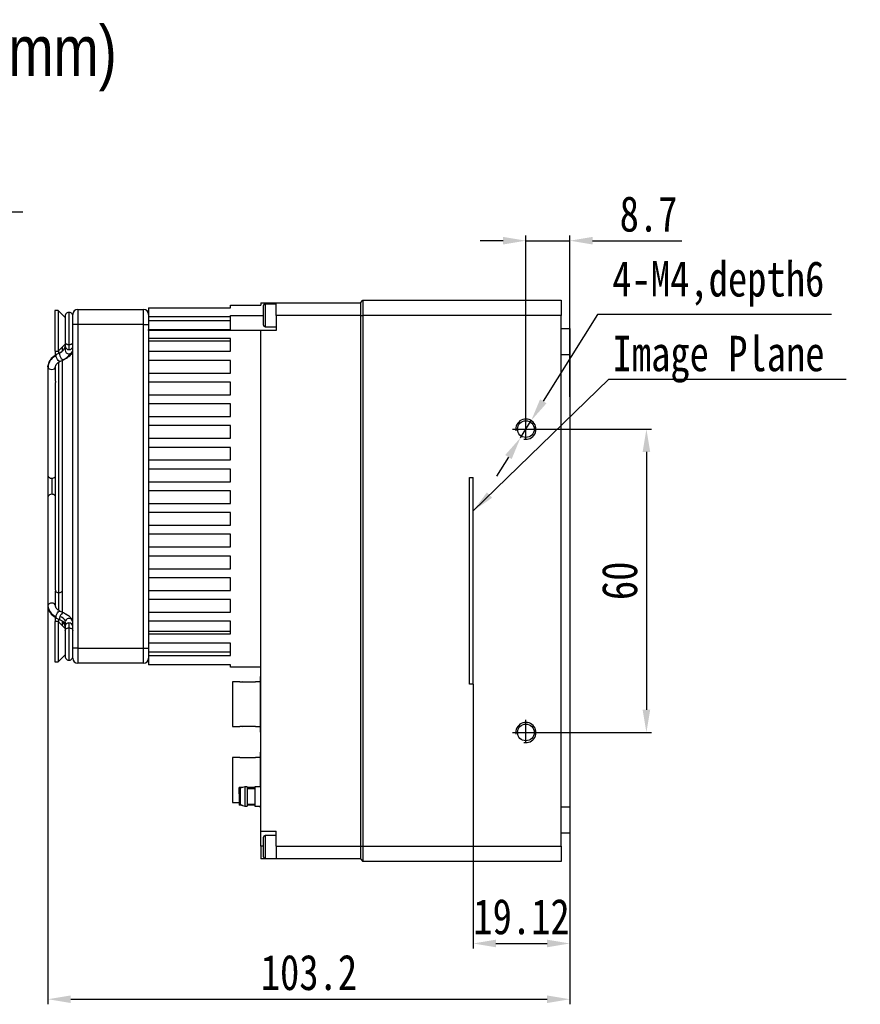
# Model space of a CAD drawing. Header units: millimetres. Extents: x 0 to 15165, y 0 to 902.
# Tile 3 of 5: x 14856 to 15022, y 707 to 902. Entities that reach past the tile are written whole.
import ezdxf

# ---------------------------------------------------------------- set-up
doc = ezdxf.new("R2010")
doc.units = ezdxf.units.MM
for name, pattern in [('ACAD_ISO02W100', [15, 12, -3]), ('CENTER', [50.8, 31.75, -6.35, 6.35, -6.35]), ('CENTER2', [28.575, 19.05, -3.175, 3.175, -3.175])]:
    doc.linetypes.add(name, pattern=pattern)
for name, color, linetype, lineweight in [('粗实线', 7, 'Continuous', 50), ('细实线', 3, 'Continuous', 25), ('细点画线', 1, 'CENTER2', 25), ('细虚线', 2, 'ACAD_ISO02W100', 25)]:
    doc.layers.add(name, color=color, linetype=linetype, lineweight=lineweight)
doc.styles.add('iTek', font='txt', dxfattribs={"width": 0.8, "height": 7})
doc.dimstyles.new('iTek', dxfattribs={"dimscale": 0, "dimtxt": 7, "dimasz": 4.5, "dimexe": 1, "dimexo": 0, "dimgap": 1.5, "dimtad": 1, "dimtoh": 1, "dimdsep": 46, "dimtxsty": 'iTek', "dimcen": 4, "dimclrd": 256, "dimclre": 256, "dimclrt": 256, "dimazin": 2, "dimtfac": 1, "dimtmove": 0, "dimatfit": 3, "dimfxl": 1, "dimlwd": -1, "dimlwe": -1, "dimarcsym": 0})

# ---------------------------------------------------------------- blocks, each defined once
blk = doc.blocks.new('*D67')
at = {"layer": 'Defpoints', "color": 0, "lineweight": 30}
for p in [(14738.68, 819.22), (14693.37, 763.27)]:
    blk.add_point(p, dxfattribs=at)
at = {"layer": '细实线'}
for p, q in [((14775.07, 864.13), (14741.52, 822.71)), ((14856.2, 864.13), (14775.07, 864.13)), ((14693.37, 763.27), (14738.68, 819.22)), ((14690.53, 759.77), (14687.7, 756.27))]:
    blk.add_line(p, q, dxfattribs=at)
at = {"layer": '细实线', "lineweight": 30}
for points in [[(14740.93, 823.18), (14742.1, 822.24), (14738.68, 819.22)], [(14689.95, 760.24), (14691.12, 759.3), (14693.37, 763.27)]]:
    blk.add_solid(points, dxfattribs=at)
at = {"layer": '细实线', "lineweight": 30, "insert": (14816.38, 870.22), "char_height": 7, "attachment_point": 5, "style": 'iTek'}
blk.add_mtext('M72x0.75-6H,depth5.5', dxfattribs=at)
blk = doc.blocks.new('*D71')
at = {"layer": 'Defpoints', "color": 0, "lineweight": 30}
for p in [(14945.22, 770.79), (14964.34, 741.34), (14964.34, 719.51)]:
    blk.add_point(p, dxfattribs=at)
at = {"layer": '细实线'}
for p, q in [((14945.22, 770.79), (14945.22, 718.51)), ((14964.34, 741.34), (14964.34, 718.51)), ((14949.72, 719.51), (14959.84, 719.51))]:
    blk.add_line(p, q, dxfattribs=at)
at = {"layer": '细实线', "lineweight": 30}
for points in [[(14949.72, 720.26), (14949.72, 718.76), (14945.22, 719.51)], [(14959.84, 720.26), (14959.84, 718.76), (14964.34, 719.51)]]:
    blk.add_solid(points, dxfattribs=at)
at = {"layer": '细实线', "insert": (14954.78, 724.78), "char_height": 7, "attachment_point": 5, "style": 'iTek'}
blk.add_mtext('19.12', dxfattribs=at)
blk = doc.blocks.new('*D70')
at = {"layer": 'Defpoints', "color": 0, "lineweight": 30}
for p in [(14956.7, 822.94), (14954.58, 819.55)]:
    blk.add_point(p, dxfattribs=at)
at = {"layer": '细实线'}
for p, q in [((14969.79, 843.89), (14959.09, 826.75)), ((15016.06, 843.89), (14969.79, 843.89)), ((14954.58, 819.55), (14956.7, 822.94)), ((14952.2, 815.73), (14949.82, 811.91))]:
    blk.add_line(p, q, dxfattribs=at)
at = {"layer": '细实线', "lineweight": 30}
for points in [[(14958.45, 827.15), (14959.72, 826.36), (14956.7, 822.94)], [(14951.56, 816.13), (14952.84, 815.33), (14954.58, 819.55)]]:
    blk.add_solid(points, dxfattribs=at)
at = {"layer": '细实线', "lineweight": 30, "insert": (14993.68, 849.98), "char_height": 7, "attachment_point": 5, "style": 'iTek'}
blk.add_mtext('4-M4,depth6', dxfattribs=at)
blk = doc.blocks.new('*D72')
at = {"layer": 'Defpoints', "color": 0, "lineweight": 30}
for p in [(14964.34, 858.52), (14964.34, 827.61), (14955.64, 823.75)]:
    blk.add_point(p, dxfattribs=at)
at = {"layer": '细实线'}
for p, q in [((14955.64, 823.75), (14955.64, 859.52)), ((14964.34, 827.61), (14964.34, 859.52)), ((14951.14, 858.52), (14946.64, 858.52)), ((14955.64, 858.52), (14964.34, 858.52)), ((14968.84, 858.52), (14986.46, 858.52))]:
    blk.add_line(p, q, dxfattribs=at)
at = {"layer": '细实线', "lineweight": 30}
for points in [[(14951.14, 859.27), (14951.14, 857.77), (14955.64, 858.52)], [(14968.84, 859.27), (14968.84, 857.77), (14964.34, 858.52)]]:
    blk.add_solid(points, dxfattribs=at)
at = {"layer": '细实线', "lineweight": 30, "insert": (14979.9, 863.77), "char_height": 7, "attachment_point": 5, "style": 'iTek'}
blk.add_mtext('8.7', dxfattribs=at)
blk = doc.blocks.new('*D73')
at = {"layer": 'Defpoints', "color": 0, "lineweight": 30}
for p in [(14958.26, 821.24), (14958.26, 761.24), (14979.47, 761.24)]:
    blk.add_point(p, dxfattribs=at)
at = {"layer": '细实线'}
for p, q in [((14958.26, 821.24), (14980.47, 821.24)), ((14979.47, 816.74), (14979.47, 765.74)), ((14958.26, 761.24), (14980.47, 761.24))]:
    blk.add_line(p, q, dxfattribs=at)
at = {"layer": '细实线', "lineweight": 30}
for points in [[(14978.72, 816.74), (14980.22, 816.74), (14979.47, 821.24)], [(14978.72, 765.74), (14980.22, 765.74), (14979.47, 761.24)]]:
    blk.add_solid(points, dxfattribs=at)
at = {"layer": '细实线', "lineweight": 30, "insert": (14974.2, 791.24), "char_height": 7, "attachment_point": 5, "rotation": 90, "style": 'iTek'}
blk.add_mtext('60', dxfattribs=at)
blk = doc.blocks.new('*D77')
at = {"layer": 'Defpoints', "color": 0, "lineweight": 30}
for p in [(14861.17, 817.02), (14964.34, 750.48), (14964.34, 708.48)]:
    blk.add_point(p, dxfattribs=at)
at = {"layer": '细实线'}
for p, q in [((14861.17, 817.02), (14861.17, 707.48)), ((14964.34, 750.48), (14964.34, 707.48)), ((14865.67, 708.48), (14959.84, 708.48))]:
    blk.add_line(p, q, dxfattribs=at)
at = {"layer": '细实线', "lineweight": 30}
for points in [[(14865.67, 709.23), (14865.67, 707.73), (14861.17, 708.48)], [(14959.84, 709.23), (14959.84, 707.73), (14964.34, 708.48)]]:
    blk.add_solid(points, dxfattribs=at)
at = {"layer": '细实线', "lineweight": 30, "insert": (14912.76, 713.74), "char_height": 7, "attachment_point": 5, "style": 'iTek'}
blk.add_mtext('103.2', dxfattribs=at)

msp = doc.modelspace()

# ---------------------------------------------------------------- linework, layer by layer
at = {"layer": '粗实线', "lineweight": 30}
for p, q in [((14897.275, 845.241), (14897.275, 845.741)), ((14897.275, 845.741), (14903.275, 845.741)), ((14903.275, 846.241), (14903.275, 845.741)), ((14903.275, 846.241), (14906.275, 846.241)), ((14903.775, 841.804), (14903.775, 845.679)), ((14906.275, 845.991), (14904.087, 845.991)), ((14904.087, 845.991), (14904.087, 841.491)), ((14906.275, 843.741), (14906.275, 846.241)), ((14906.275, 846.241), (14922.925, 846.241)), ((14922.925, 846.241), (14923.425, 846.741)), ((14922.925, 846.241), (14922.925, 843.741)), ((14923.425, 846.741), (14923.425, 843.741)), ((14923.425, 846.741), (14962.645, 846.741)), ((14962.645, 846.741), (14962.645, 843.741)), ((14863.217, 844.691), (14862.517, 844.691)), ((14862.517, 844.691), (14862.517, 842.183)), ((14864.661, 843.247), (14863.217, 844.691)), ((14863.217, 844.691), (14863.217, 842.183)), ((14864.575, 843.598), (14864.575, 838.479)), ((14865.325, 844.348), (14865.325, 837.947)), ((14866.075, 841.941), (14866.075, 843.941)), ((14867.075, 844.941), (14867.075, 841.941)), ((14867.075, 844.941), (14880.075, 844.941)), ((14880.075, 841.941), (14880.075, 844.941)), ((14881.075, 845.241), (14881.075, 843.441)), ((14881.075, 845.241), (14897.275, 845.241)), ((14897.275, 843.441), (14881.075, 843.441)), ((14881.075, 843.441), (14881.075, 841.941)), ((14897.275, 840.941), (14897.275, 843.741)), ((14897.275, 843.741), (14903.775, 843.741)), ((14906.275, 843.741), (14906.275, 840.741)), ((14922.925, 843.741), (14906.275, 843.741)), ((14922.925, 843.741), (14922.925, 738.741)), ((14922.925, 843.741), (14923.425, 843.741)), ((14923.425, 843.741), (14923.425, 738.741)), ((14962.645, 843.741), (14923.425, 843.741)), ((14962.645, 738.741), (14962.645, 843.741)), ((14862.517, 842.183), (14862.517, 836.691)), ((14863.217, 842.183), (14863.217, 836.691)), ((14866.075, 777.941), (14866.075, 841.941)), ((14867.075, 841.941), (14866.075, 841.941)), ((14867.075, 841.941), (14867.075, 777.941)), ((14880.075, 841.941), (14867.075, 841.941)), ((14880.075, 777.941), (14880.075, 841.941)), ((14880.075, 841.941), (14881.075, 841.941)), ((14897.275, 842.691), (14881.075, 842.691)), ((14881.075, 841.941), (14881.075, 840.941)), ((14904.087, 841.491), (14906.275, 841.491)), ((14881.075, 840.941), (14897.275, 840.941)), ((14881.075, 840.741), (14881.075, 840.941)), ((14881.075, 840.741), (14881.075, 839.141)), ((14903.275, 840.741), (14881.075, 840.741)), ((14903.275, 741.741), (14903.275, 840.741)), ((14906.275, 840.741), (14903.275, 840.741)), ((14962.645, 841.141), (14964.345, 841.141)), ((14964.345, 841.141), (14964.345, 835.941)), ((14863.217, 836.691), (14864.575, 838.049)), ((14864.075, 836.689), (14864.075, 837.549)), ((14864.575, 837.7), (14864.575, 836.873)), ((14897.275, 839.141), (14881.075, 839.141)), ((14881.075, 839.141), (14881.075, 836.641)), ((14881.075, 838.691), (14897.275, 838.691)), ((14897.275, 836.641), (14897.275, 839.141)), ((14862.517, 836.691), (14863.217, 836.691)), ((14862.575, 836.691), (14862.575, 835.768)), ((14863.558, 836.325), (14862.886, 835.996)), ((14863.325, 836.211), (14863.325, 836.799)), ((14863.577, 836.333), (14863.538, 836.313)), ((14863.894, 836.541), (14863.6, 836.337)), ((14863.995, 836.644), (14863.894, 836.541)), ((14865.39, 835.959), (14865.441, 836.044)), ((14866.075, 836.796), (14866.074, 836.841)), ((14881.075, 836.641), (14881.075, 834.841)), ((14881.075, 836.641), (14897.275, 836.641)), ((14964.345, 835.941), (14962.645, 835.941)), ((14964.345, 835.941), (14964.345, 746.541)), ((14861.175, 833.579), (14861.175, 812.063)), ((14861.2, 833.89), (14861.188, 833.481)), ((14862.675, 830.712), (14862.675, 833.579)), ((14863.325, 788.905), (14863.325, 834.555)), ((14863.546, 834.649), (14864.218, 834.978)), ((14863.552, 834.652), (14863.546, 834.649)), ((14864.075, 789.435), (14864.075, 834.908)), ((14864.218, 834.978), (14864.237, 834.99)), ((14864.237, 834.99), (14864.218, 834.978)), ((14864.831, 835.369), (14864.895, 835.435)), ((14897.275, 834.841), (14881.075, 834.841)), ((14881.075, 834.841), (14881.075, 832.341)), ((14897.275, 832.341), (14897.275, 834.841)), ((14881.075, 832.341), (14881.075, 830.541)), ((14881.075, 832.341), (14897.275, 832.341)), ((14862.575, 830.183), (14862.575, 789.7)), ((14897.275, 830.541), (14881.075, 830.541)), ((14881.075, 830.541), (14881.075, 828.041)), ((14897.275, 828.041), (14897.275, 830.541)), ((14881.075, 828.041), (14881.075, 826.241)), ((14881.075, 828.041), (14897.275, 828.041)), ((14897.275, 826.241), (14881.075, 826.241)), ((14881.075, 826.241), (14881.075, 823.741)), ((14897.275, 823.741), (14897.275, 826.241)), ((14881.075, 823.741), (14881.075, 821.941)), ((14881.075, 823.741), (14897.275, 823.741)), ((14897.275, 821.941), (14881.075, 821.941)), ((14881.075, 821.941), (14881.075, 819.441)), ((14897.275, 819.441), (14897.275, 821.941)), ((14881.075, 819.441), (14881.075, 817.641)), ((14881.075, 819.441), (14897.275, 819.441)), ((14897.275, 817.641), (14881.075, 817.641)), ((14881.075, 817.641), (14881.075, 815.141)), ((14897.275, 815.141), (14897.275, 817.641)), ((14881.075, 815.141), (14881.075, 813.341)), ((14881.075, 815.141), (14897.275, 815.141)), ((14897.275, 813.341), (14881.075, 813.341)), ((14881.075, 813.341), (14881.075, 810.841)), ((14897.275, 810.841), (14897.275, 813.341)), ((14861.925, 811.532), (14861.925, 808.35)), ((14881.075, 810.841), (14881.075, 809.041)), ((14881.075, 810.841), (14897.275, 810.841)), ((14897.275, 809.041), (14881.075, 809.041)), ((14881.075, 809.041), (14881.075, 806.541)), ((14897.275, 806.541), (14897.275, 809.041)), ((14861.175, 807.82), (14861.175, 786.304)), ((14881.075, 806.541), (14881.075, 804.741)), ((14881.075, 806.541), (14897.275, 806.541)), ((14897.275, 804.741), (14881.075, 804.741)), ((14881.075, 804.741), (14881.075, 802.241)), ((14897.275, 802.241), (14897.275, 804.741)), ((14881.075, 802.241), (14881.075, 800.441)), ((14881.075, 802.241), (14897.275, 802.241)), ((14897.275, 800.441), (14881.075, 800.441)), ((14881.075, 800.441), (14881.075, 797.941)), ((14897.275, 797.941), (14897.275, 800.441)), ((14881.075, 797.941), (14881.075, 796.141)), ((14881.075, 797.941), (14897.275, 797.941)), ((14897.275, 796.141), (14881.075, 796.141)), ((14881.075, 796.141), (14881.075, 793.641)), ((14897.275, 793.641), (14897.275, 796.141)), ((14881.075, 793.641), (14881.075, 791.841)), ((14881.075, 793.641), (14897.275, 793.641)), ((14897.275, 791.841), (14881.075, 791.841)), ((14881.075, 791.841), (14881.075, 789.341)), ((14897.275, 789.341), (14897.275, 791.841)), ((14862.675, 786.304), (14862.675, 789.171)), ((14863.325, 785.37), (14863.325, 788.905)), ((14864.075, 784.975), (14864.075, 789.435)), ((14881.075, 789.341), (14881.075, 787.541)), ((14881.075, 789.341), (14897.275, 789.341)), ((14897.275, 787.541), (14881.075, 787.541)), ((14881.075, 787.541), (14881.075, 785.041)), ((14897.275, 785.041), (14897.275, 787.541)), ((14862.675, 786.304), (14862.66, 786.407)), ((14864.218, 784.904), (14863.546, 785.233)), ((14864.218, 784.904), (14864.237, 784.892)), ((14881.075, 785.041), (14881.075, 783.241)), ((14881.075, 785.041), (14897.275, 785.041)), ((14863.217, 783.191), (14862.517, 783.191)), ((14862.517, 783.191), (14862.517, 780.683)), ((14862.575, 784.104), (14862.575, 783.191)), ((14862.886, 783.886), (14863.558, 783.557)), ((14864.575, 781.834), (14863.217, 783.191)), ((14863.217, 783.191), (14863.217, 780.683)), ((14863.325, 783.084), (14863.325, 783.672)), ((14864.075, 782.334), (14864.075, 783.176)), ((14864.575, 783.075), (14864.616, 783.312)), ((14864.575, 783.075), (14864.575, 782.182)), ((14897.275, 783.241), (14881.075, 783.241)), ((14881.075, 783.241), (14881.075, 780.741)), ((14897.275, 780.741), (14897.275, 783.241)), ((14864.575, 781.407), (14864.575, 776.285)), ((14865.325, 781.936), (14865.325, 775.535)), ((14897.275, 781.191), (14881.075, 781.191)), ((14862.517, 780.683), (14862.517, 775.191)), ((14863.217, 780.683), (14863.217, 775.191)), ((14881.075, 780.741), (14881.075, 778.941)), ((14881.075, 780.741), (14897.275, 780.741)), ((14867.075, 777.941), (14866.075, 777.941)), ((14866.075, 775.941), (14866.075, 777.941)), ((14867.075, 777.941), (14867.075, 774.941)), ((14867.075, 777.941), (14880.075, 777.941)), ((14880.075, 774.941), (14880.075, 777.941)), ((14880.075, 777.941), (14881.075, 777.941)), ((14897.275, 778.941), (14881.075, 778.941)), ((14881.075, 778.941), (14881.075, 777.941)), ((14881.075, 777.941), (14881.075, 776.441)), ((14881.075, 777.191), (14897.275, 777.191)), ((14897.275, 776.441), (14897.275, 778.941)), ((14862.517, 775.191), (14863.217, 775.191)), ((14863.217, 775.191), (14864.661, 776.635)), ((14881.075, 776.441), (14881.075, 774.641)), ((14881.075, 776.441), (14897.275, 776.441)), ((14880.075, 774.941), (14867.075, 774.941)), ((14897.275, 774.641), (14881.075, 774.641)), ((14897.275, 774.141), (14897.275, 774.641)), ((14903.275, 774.141), (14897.275, 774.141)), ((14899.075, 771.263), (14897.675, 771.263)), ((14897.675, 771.263), (14897.675, 762.413)), ((14899.075, 771.199), (14899.075, 771.263)), ((14903.175, 771.263), (14902.175, 771.263)), ((14902.175, 771.263), (14902.175, 771.199)), ((14903.275, 772.338), (14903.175, 772.338)), ((14903.175, 761.338), (14903.175, 772.338)), ((14902.175, 771.199), (14899.075, 771.199)), ((14897.675, 762.413), (14899.075, 762.413)), ((14899.075, 762.477), (14902.175, 762.477)), ((14899.075, 762.413), (14899.075, 762.477)), ((14902.175, 762.477), (14902.175, 762.413)), ((14902.175, 762.413), (14903.175, 762.413)), ((14903.175, 761.338), (14903.275, 761.338)), ((14899.075, 756.262), (14897.675, 756.262)), ((14897.675, 756.262), (14897.675, 751.837)), ((14899.075, 756.198), (14899.075, 756.262)), ((14902.175, 756.198), (14899.075, 756.198)), ((14903.175, 756.262), (14902.175, 756.262)), ((14902.175, 756.262), (14902.175, 756.198)), ((14903.275, 757.337), (14903.175, 757.337)), ((14903.175, 751.837), (14903.175, 757.337)), ((14897.675, 751.837), (14897.675, 747.412)), ((14903.175, 750.491), (14903.175, 751.837)), ((14899.548, 750.341), (14898.975, 750.341)), ((14898.975, 749.083), (14898.975, 750.341)), ((14900.108, 750.491), (14899.175, 750.241)), ((14899.175, 750.241), (14899.175, 746.941)), ((14900.537, 750.491), (14900.108, 750.491)), ((14900.108, 750.491), (14900.108, 746.691)), ((14900.537, 750.491), (14900.537, 746.691)), ((14902.037, 750.341), (14900.537, 750.341)), ((14902.037, 750.091), (14900.537, 750.091)), ((14903.275, 750.491), (14902.037, 750.491)), ((14902.037, 750.491), (14902.037, 746.691)), ((14898.975, 749.083), (14898.975, 747.583)), ((14898.975, 749.083), (14899.175, 749.083)), ((14897.675, 747.412), (14898.975, 747.412)), ((14898.975, 747.583), (14898.975, 746.841)), ((14898.975, 747.583), (14899.175, 747.583)), ((14899.548, 746.841), (14898.975, 746.841)), ((14899.175, 746.941), (14900.108, 746.691)), ((14900.108, 746.691), (14900.537, 746.691)), ((14900.537, 747.091), (14902.037, 747.091)), ((14902.037, 746.841), (14900.537, 746.841)), ((14902.037, 746.691), (14903.275, 746.691)), ((14903.175, 746.337), (14903.175, 746.691)), ((14903.175, 746.337), (14903.275, 746.337)), ((14962.645, 746.541), (14964.345, 746.541)), ((14964.345, 746.541), (14964.345, 741.341)), ((14903.275, 741.741), (14906.275, 741.741)), ((14903.275, 738.741), (14903.275, 741.741)), ((14903.775, 736.654), (14903.775, 740.529)), ((14906.275, 740.841), (14904.087, 740.841)), ((14904.087, 740.841), (14904.087, 736.341)), ((14906.275, 738.741), (14906.275, 741.741)), ((14964.345, 741.341), (14962.645, 741.341)), ((14903.275, 738.741), (14903.275, 736.241)), ((14903.775, 738.741), (14903.275, 738.741)), ((14906.275, 738.741), (14922.925, 738.741)), ((14906.275, 738.741), (14906.275, 736.241)), ((14922.925, 738.741), (14922.925, 736.241)), ((14922.925, 738.741), (14923.425, 738.741)), ((14923.425, 738.741), (14923.425, 735.741)), ((14923.425, 738.741), (14962.645, 738.741)), ((14962.645, 738.741), (14962.645, 735.741)), ((14906.275, 736.241), (14903.275, 736.241)), ((14904.087, 736.341), (14906.275, 736.341)), ((14922.925, 736.241), (14906.275, 736.241)), ((14922.925, 736.241), (14923.425, 735.741)), ((14962.645, 735.741), (14923.425, 735.741))]:
    msp.add_line(p, q, dxfattribs=at)
at = {"layer": '粗实线', "lineweight": 30, "flags": 128}
for points in [[(14862.789, 835.759), (14862.822, 835.929), (14862.886, 835.996)], [(14863.546, 834.649), (14863.518, 834.64), (14863.38, 834.666), (14863.216, 834.792), (14863.053, 835), (14862.914, 835.256), (14862.822, 835.523), (14862.789, 835.759)], [(14863.538, 836.313), (14863.471, 836.193), (14863.467, 835.99), (14863.527, 835.735), (14863.642, 835.468), (14863.795, 835.229), (14863.961, 835.054), (14864.117, 834.97), (14864.218, 834.978)], [(14861.175, 833.579), (14861.202, 833.898), (14861.212, 833.952)], [(14861.175, 833.579), (14861.232, 833.376), (14861.394, 833.204), (14861.638, 833.089), (14861.925, 833.049), (14862.212, 833.089), (14862.455, 833.204), (14862.618, 833.376), (14862.675, 833.579)], [(14862.66, 786.407), (14862.618, 786.507), (14862.455, 786.679), (14862.212, 786.794), (14861.925, 786.834), (14861.638, 786.794), (14861.394, 786.679), (14861.232, 786.507), (14861.175, 786.304)], [(14861.175, 786.304), (14861.202, 785.985), (14861.212, 785.93)], [(14862.789, 784.124), (14862.822, 784.36), (14862.914, 784.627), (14863.053, 784.883), (14863.216, 785.09), (14863.38, 785.217), (14863.518, 785.243), (14863.546, 785.233)], [(14864.217, 784.905), (14864.133, 784.915), (14863.981, 784.844), (14863.814, 784.678), (14863.659, 784.445), (14863.538, 784.179)], [(14864.831, 784.513), (14864.628, 784.665), (14864.237, 784.892)], [(14862.886, 783.886), (14862.822, 783.954), (14862.789, 784.124)], [(14863.538, 784.179), (14863.471, 783.921), (14863.467, 783.71), (14863.527, 783.579), (14863.553, 783.56)]]:
    msp.add_lwpolyline(points, dxfattribs=at)
at = {"layer": '粗实线', "lineweight": 30}
for centre in [(14955.645, 821.241), (14955.645, 761.241)]:
    msp.add_circle(centre, 1.65, dxfattribs=at)
for centre, radius, start, end in [((14904.087, 845.679), 0.313, 90, 180), ((14867.075, 843.941), 1, 90, 180), ((14880.075, 843.941), 1, 0, 90), ((14904.087, 841.804), 0.312, 180, 270), ((14865.312, 837.714), 0.738, 181.42025, 270.97083), ((14865.341, 837.709), 0.733, 268.69426, 359.33953), ((14863.878, 833.216), 2.766, 113.1895, 164.56166), ((14862.713, 837.999), 1.877, 296.08286, 313.6791), ((14862.853, 837.813), 3.144, 296.12851, 328.68783), ((14865.312, 836.886), 0.738, 181.01008, 270.97556), ((14865.337, 836.886), 0.738, 269.02416, 358.98991), ((14861.831, 812.195), 0.67, 191.42221, 278.04882), ((14861.965, 812.361), 0.829, 267.19512, 317.27968), ((14861.831, 807.687), 0.67, 81.95118, 168.57779), ((14861.965, 807.522), 0.83, 42.72079, 92.80469), ((14863.878, 786.667), 2.766, 195.43837, 246.81042), ((14863.005, 782.413), 1.844, 29.15341, 73.19905), ((14862.632, 781.821), 1.978, 10.97554, 43.19885), ((14865.322, 783.052), 0.753, 1.70315, 159.83175), ((14865.308, 782.174), 0.733, 88.69466, 179.3395), ((14865.337, 782.169), 0.738, 1.42016, 90.97105), ((14867.075, 775.941), 1, 180, 270), ((14880.075, 775.941), 1, 270, 0), ((14899.575, 770.638), 0.6, 69.22209, 110.77791), ((14899.575, 763.038), 0.6, 249.22209, 290.77791), ((14899.575, 755.637), 0.6, 69.22209, 110.77791), ((14904.087, 740.529), 0.312, 90, 180), ((14904.087, 736.654), 0.312, 180, 270)]:
    msp.add_arc(centre, radius, start, end, dxfattribs=at)
for points, knots in [([(14865.399, 844.344), (14865.299, 844.343), (14865.089, 844.339), (14864.807, 844.171), (14864.611, 843.907), (14864.586, 843.698), (14864.575, 843.598)], [0, 0, 0, 0, 0.2387697, 0.4999977, 0.7612288, 1, 1, 1, 1]), ([(14866.075, 843.598), (14866.063, 843.698), (14866.038, 843.907), (14865.843, 844.171), (14865.56, 844.339), (14865.35, 844.343), (14865.25, 844.344)], [0, 0, 0, 0, 0.23877149, 0.50000041, 0.76123069, 1, 1, 1, 1]), ([(14864.575, 838.041), (14864.566, 837.896), (14864.549, 837.603), (14864.41, 837.195), (14864.226, 836.864), (14864.06, 836.706), (14863.995, 836.644)], [0, 0, 0, 0, 0.2688668, 0.5445944, 0.8219653, 1, 1, 1, 1]), ([(14864.58, 838.494), (14864.578, 838.488), (14864.555, 838.414), (14864.625, 838.258), (14864.795, 838.08), (14865.053, 837.967), (14865.236, 837.953), (14865.325, 837.947)], [0, 0, 0, 0, 0.0208678, 0.2693446, 0.5411951, 0.7785295, 1, 1, 1, 1]), ([(14864.575, 838.477), (14864.575, 838.303), (14864.575, 837.956), (14864.575, 837.786), (14864.575, 837.7)], [0, 0, 0, 0, 0.4999987, 1, 1, 1, 1]), ([(14865.325, 837.947), (14865.413, 837.953), (14865.597, 837.967), (14865.854, 838.08), (14866.023, 838.258), (14866.094, 838.41), (14866.073, 838.481), (14866.073, 838.483)], [0, 0, 0, 0, 0.22444428, 0.46496809, 0.74046705, 0.99228082, 1, 1, 1, 1]), ([(14865.325, 837.947), (14865.325, 837.705), (14865.325, 837.275), (14865.325, 837.067), (14865.325, 836.976)], [0, 0, 0, 0, 0.5599997, 1, 1, 1, 1]), ([(14862.886, 835.996), (14862.503, 835.757), (14861.895, 835.377), (14861.372, 834.601), (14861.259, 834.132), (14861.2, 833.89)], [0, 0, 0, 0, 0.4518894, 0.7174903, 1, 1, 1, 1]), ([(14864.217, 834.978), (14864.492, 835.122), (14865.032, 835.406), (14865.614, 835.864), (14865.995, 836.318), (14866.049, 836.643), (14866.075, 836.796)], [0, 0, 0, 0, 0.2733926, 0.5377366, 0.7823968, 1, 1, 1, 1]), ([(14862.662, 833.481), (14862.672, 833.608), (14862.691, 833.854), (14862.952, 834.28), (14863.318, 834.508), (14863.547, 834.65)], [0, 0, 0, 0, 0.28752562, 0.55606427, 1, 1, 1, 1]), ([(14862.675, 830.712), (14862.673, 830.68), (14862.669, 830.617), (14862.64, 830.5), (14862.606, 830.38), (14862.581, 830.269), (14862.571, 830.193), (14862.576, 830.166), (14862.577, 830.162)], [0, 0, 0, 0, 0.1946316, 0.389349, 0.5816305, 0.7728316, 0.9678249, 1, 1, 1, 1]), ([(14861.175, 812.063), (14861.175, 811.767), (14861.175, 811.313), (14861.175, 810.555), (14861.175, 809.941), (14861.175, 809.328), (14861.175, 808.569), (14861.175, 808.115), (14861.175, 807.82)], [0, 0, 0, 0, 0.2394568, 0.3683606, 0.5, 0.6316394, 0.7605432, 1, 1, 1, 1]), ([(14862.576, 789.709), (14862.576, 789.703), (14862.572, 789.673), (14862.585, 789.591), (14862.613, 789.475), (14862.647, 789.354), (14862.671, 789.249), (14862.673, 789.195), (14862.675, 789.171)], [0, 0, 0, 0, 0.0421887, 0.2445799, 0.4485205, 0.6482639, 0.8447379, 1, 1, 1, 1]), ([(14862.675, 789.171), (14862.72, 789.125), (14862.82, 789.025), (14863.053, 788.925), (14863.236, 788.912), (14863.325, 788.905)], [0, 0, 0, 0, 0.2989352, 0.6615912, 1, 1, 1, 1]), ([(14863.325, 788.905), (14863.413, 788.911), (14863.597, 788.925), (14863.854, 789.039), (14864.023, 789.216), (14864.094, 789.368), (14864.074, 789.438), (14864.074, 789.439)], [0, 0, 0, 0, 0.2252377, 0.4666016, 0.743074, 0.9957729, 1, 1, 1, 1]), ([(14861.2, 785.993), (14861.259, 785.751), (14861.372, 785.281), (14861.895, 784.506), (14862.503, 784.126), (14862.886, 783.887)], [0, 0, 0, 0, 0.28251, 0.5481105, 1, 1, 1, 1]), ([(14862.575, 786.441), (14862.581, 786.339), (14862.59, 786.194), (14862.678, 786.083), (14862.704, 786.051)], [0, 0, 0, 0, 0.7090944, 1, 1, 1, 1]), ([(14863.547, 785.233), (14863.318, 785.375), (14862.952, 785.602), (14862.691, 786.029), (14862.672, 786.275), (14862.662, 786.402)], [0, 0, 0, 0, 0.4439356, 0.7124739, 1, 1, 1, 1]), ([(14866.075, 783.087), (14866.054, 783.222), (14866.009, 783.527), (14865.68, 783.954), (14865.107, 784.433), (14864.523, 784.743), (14864.217, 784.905)], [0, 0, 0, 0, 0.1843324, 0.4181048, 0.6950479, 1, 1, 1, 1]), ([(14863.559, 783.557), (14863.767, 783.449), (14864.162, 783.244), (14864.486, 783.011), (14864.541, 782.989), (14864.566, 782.978)], [0, 0, 0, 0, 0.3783783, 0.7180585, 1, 1, 1, 1]), ([(14864.075, 783.156), (14864.111, 783.12), (14864.248, 782.987), (14864.409, 782.687), (14864.549, 782.28), (14864.566, 781.987), (14864.575, 781.842)], [0, 0, 0, 0, 0.1105496, 0.410695, 0.7090596, 1, 1, 1, 1]), ([(14864.576, 781.4), (14864.576, 781.402), (14864.555, 781.472), (14864.626, 781.625), (14864.795, 781.802), (14865.053, 781.916), (14865.236, 781.93), (14865.325, 781.936)], [0, 0, 0, 0, 0.0077186, 0.2595333, 0.5350345, 0.7755552, 1, 1, 1, 1]), ([(14864.575, 782.182), (14864.575, 782.097), (14864.575, 781.927), (14864.575, 781.58), (14864.575, 781.406)], [0, 0, 0, 0, 0.5000007, 1, 1, 1, 1]), ([(14865.325, 782.907), (14865.325, 782.784), (14865.325, 782.566), (14865.325, 782.129), (14865.325, 781.936)], [0, 0, 0, 0, 0.5599998, 1, 1, 1, 1]), ([(14865.325, 781.936), (14865.413, 781.93), (14865.597, 781.916), (14865.854, 781.802), (14866.024, 781.625), (14866.094, 781.469), (14866.071, 781.394), (14866.07, 781.389)], [0, 0, 0, 0, 0.2214701, 0.4588055, 0.7306534, 0.9791312, 1, 1, 1, 1]), ([(14864.575, 776.285), (14864.586, 776.185), (14864.611, 775.976), (14864.807, 775.712), (14865.089, 775.543), (14865.299, 775.54), (14865.399, 775.538)], [0, 0, 0, 0, 0.23877066, 0.50000124, 0.76123019, 1, 1, 1, 1]), ([(14865.25, 775.538), (14865.35, 775.54), (14865.56, 775.543), (14865.843, 775.712), (14866.038, 775.976), (14866.063, 776.185), (14866.075, 776.285)], [0, 0, 0, 0, 0.2387695, 0.5000006, 0.7612291, 1, 1, 1, 1])]:
    msp.add_open_spline(points, degree=3, knots=knots, dxfattribs=at)
at = {"layer": '细实线'}
for centre in [(14955.645, 821.241), (14955.645, 761.241)]:
    msp.add_arc(centre, 2, 258.13704, 189.58482, dxfattribs=at)
at = {"layer": '细点画线'}
for p, q in [((14955.645, 819.244), (14955.645, 823.752)), ((14953.029, 821.241), (14958.261, 821.241)), ((14955.645, 759.244), (14955.645, 763.752)), ((14953.029, 761.241), (14958.261, 761.241))]:
    msp.add_line(p, q, dxfattribs=at)
at = {"layer": '细虚线', "linetype": 'ByBlock'}
for p, q in [((14944.523, 770.791), (14944.523, 811.691)), ((14945.223, 770.791), (14945.223, 811.691))]:
    msp.add_line(p, q, dxfattribs=at)
at = {"layer": '细虚线'}
for p, q in [((14944.523, 811.691), (14945.223, 811.691)), ((14945.223, 770.791), (14944.523, 770.791))]:
    msp.add_line(p, q, dxfattribs=at)

# ---------------------------------------------------------------- texts
at = {"layer": '细实线', "color": 1, "linetype": 'CENTER', "attachment_point": 1, "style": 'iTek'}
for s, insert, char_height, width in [('{\\f@方正黑体简体|b0|i0|c134|p2;\\C0;TTS101M2CL\\f@方正黑体简体|b0|i0|c0|p2; Camera Mechanical Dimensions(in mm)}', (14614.959, 901.075), 10, 396.77702), ('Image Plane', (14972.778, 839.709), 7, 49.62247)]:
    msp.add_mtext(s, dxfattribs=dict(at, insert=insert, char_height=char_height, width=width))

# ---------------------------------------------------------------- dimensions: what is measured, and where the dimension line sits
at = {"layer": '细实线', "lineweight": 30}
for p1, p2, override, picture, middle in [((14693.366, 763.267), (14738.683, 819.216), {"dimscale": 1, "dimpost": 'M<>x0.75-6H,depth5.5'}, '*D67', (14816.384, 864.133)), ((14954.585, 819.545), (14956.704, 822.938), {"dimscale": 1, "dimpost": '4-M<>,depth6'}, '*D70', (14993.678, 843.891))]:
    dim = msp.add_diameter_dim_2p(p1=p1, p2=p2, dimstyle='iTek', override=override, dxfattribs=at)
    dim.commit()
    dim.dimension.update_dxf_attribs({"geometry": picture, "text_midpoint": middle, "dimtype": 163})
for base, p1, p2, override, picture, middle in [((14964.345, 858.521), (14955.645, 823.752), (14964.345, 827.609), {"dimscale": 1}, '*D72', (14979.903, 863.772)), ((14964.345, 708.475), (14861.175, 817.016), (14964.345, 750.484), {"dimscale": 1, "dimdec": 1}, '*D77', (14912.76, 713.736))]:
    dim = msp.add_linear_dim(base=base, p1=p1, p2=p2, dimstyle='iTek', override=override, dxfattribs=at)
    dim.commit()
    dim.dimension.update_dxf_attribs({"geometry": picture, "text_midpoint": middle})
dim = msp.add_linear_dim(base=(14979.471, 761.241), p1=(14958.261, 821.241), p2=(14958.261, 761.241), angle=90, dimstyle='iTek', override={"dimscale": 1}, dxfattribs=at)
dim.commit()
dim.dimension.update_dxf_attribs({"geometry": '*D73', "text_midpoint": (14974.196, 791.241)})
at = {"layer": '细实线'}
dim = msp.add_linear_dim(base=(14964.345, 719.509), p1=(14945.223, 770.791), p2=(14964.345, 741.341), dimstyle='iTek', override={"dimscale": 1}, dxfattribs=at)
dim.commit()
dim.dimension.update_dxf_attribs({"geometry": '*D71', "text_midpoint": (14954.784, 719.509), "dimtype": 160})

# ---------------------------------------------------------------- leaders
at = {"layer": '细实线', "color": 1}
msp.add_leader([(14945.223, 805.064), (14972.063, 831.136), (15018.938, 831.136)], dimstyle='iTek', override={"dimscale": 1, "dimtad": 0}, dxfattribs=at)

doc.saveas('drawing.dxf')
